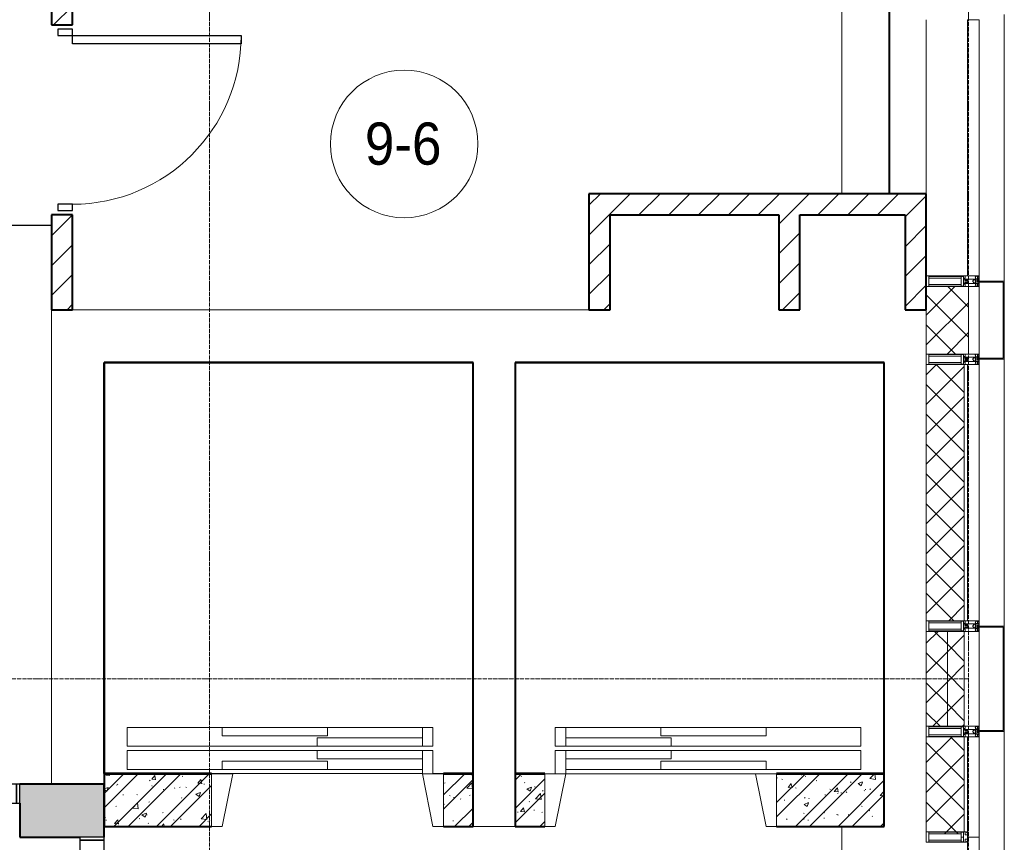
# Model space of a CAD drawing. Header units: millimetres. Extents: x 5617 to 132318, y 7718 to 193536.
# Tile 73 of 81: x 65160 to 69831, y 25525 to 29425. Entities that reach past the tile are written whole.
import ezdxf

# ---------------------------------------------------------------- set-up
doc = ezdxf.new("R2010")
doc.units = ezdxf.units.MM
for name, pattern in [('ADSK_Линия сетки', [25, 20, -2.5, 0, -2.5]), ('Линия сетки', [25, 20, -2.5, 0, -2.5]), ('Штрих_3_1_5_', [4.5, 3, -1.5]), ('Штриховая_ш3 п1_5', [4.5, 3, -1.5])]:
    doc.linetypes.add(name, pattern=pattern)
doc.layers.add('_Разделитель помещений_', color=4, linetype='Штриховая_ш3 п1_5', lineweight=40, true_color=0x00ffff)
for name, color, linetype, lineweight in [('Двери', 7, 'Continuous', 18), ('Импосты витража', 7, 'Continuous', 18), ('Каркас_Импост', 7, 'Continuous', 30), ('Колонны', 7, 'Continuous', 18), ('Марки помещений', 7, 'Continuous', 20), ('Монтажный зазор', 7, 'Continuous', 30), ('Оси', 7, 'Continuous', 9), ('Панели витража', 7, 'Continuous', 18), ('Панель', 7, 'Continuous', 30), ('Перекрытия', 7, 'Continuous', 18), ('Стены', 7, 'Continuous', 18), ('Стены разрез', 7, 'Continuous', 40), ('Стены штриховка', 7, 'Continuous', 40), ('Элементы узлов', 7, 'Continuous', 18)]:
    doc.layers.add(name, color=color, linetype=linetype, lineweight=lineweight)
doc.styles.add('Arial_3', font='arial.ttf', dxfattribs={"width": 0.9, "height": 200})
pattern_1 = [(45, (0, 0), (-70.71068, 70.71068), [])]
pattern_2 = [(50, (0, 0), (218.62117, -19.1268), [22.86, -251.46]), (355, (0, 0), (-42.29187, 229.2684), [18.288, -201.168]), (100.451, (18.22, -1.6), (176.33107, 210.13963), [19.428, -213.708]), (46.184, (0, 60.96), (325.29495, -50.45164), [34.29, -377.19]), (96.636, (27.1, 56.76), (284.883, 296.91266), [29.142, -320.562]), (351.184, (0, 60.96), (284.8858, 296.9107), [27.432, -301.752]), (21, (30.48, 45.72), (181.93753, -122.71832), [22.86, -251.46]), (326, (30.48, 45.72), (74.16223, 221.02618), [18.288, -201.168]), (71.451, (45.64, 35.5), (256.10035, 98.30526), [19.428, -213.708]), (37.5, (0, 0), (3.70639, 101.465895), [3.353, -195.377, 3.353, -200.863, -201.93]), (37.5, (0, 0), (3.70639, 101.465895), [-402.946, 3.353, -198.577]), (7.5, (0, 0), (80.18358, 120.21653), [3.353, -113.081, 3.353, -190.805, -76.962]), (7.5, (0, 0), (80.18358, 120.21653), [-310.591, 3.353, -73.609]), (327.5, (-67.97, 0), (162.708646, -6.87497), [3.353, -72.847, 3.353, -234.391, -315.468]), (327.5, (-67.97, 0), (162.708646, -6.87497), [-313.944, 3.353, -312.115]), (317.5, (-98.45, 0), (177.75468, 30.51183), [3.353, -95.707, 3.353, -154.534, -224.028]), (317.5, (-98.45, 0), (177.75468, 30.51183), [-256.946, 3.353, -220.675])]
pattern_3 = [(45, (0, 0), (-101.02788, 101.02788), []), (45, (67.35, 0), (-101.02788, 101.02788), [])]
pattern_4 = [(45, (0, 0), (-70.71068, 70.71068), []), (135, (0, 0), (-70.71068, -70.71068), [])]

# ---------------------------------------------------------------- blocks, each defined once
blk = doc.blocks.new('A_DOR_Door - Вн_3_Одинарная_900x2100-2909029-МКСС_К4_L13_45_000_')
at = {"layer": 'Двери', "color": 253, "lineweight": 30, "true_color": 0xaaaaaa}
for p, q in [((-400, 50), (-400, 850)), ((-400, 850), (-360, 850)), ((-400, 50), (-400, 850)), ((-360, 850), (-360, 50)), ((-430, 50), (-430, -20)), ((-400, 50), (-430, 50)), ((-360, 50), (-400, 50)), ((-400, -20), (-400, 50)), ((430, 50), (400, 50)), ((400, 50), (400, -20)), ((430, -20), (430, 50)), ((-430, -20), (-400, -20)), ((400, -20), (430, -20))]:
    blk.add_line(p, q, dxfattribs=at)
at = {"layer": 'Двери', "color": 254, "lineweight": 9, "true_color": 0xd4d4d4}
blk.add_arc((-400, 50), 800, 360, 90, dxfattribs=at)
blk = doc.blocks.new('A_MEQ_Elevator - Л4_4-3338998-МКСС_К4_L13_45_000_')
at = {"layer": 'Двери', "color": 253, "true_color": 0xaaaaaa}
for p, q in [((-500, 345), (-950, 345)), ((-950, 345), (-950, 255)), ((-500, 345), (-500, 305)), ((0, 345), (-500, 345)), ((0, 305), (0, 345)), ((450, 345), (0, 345)), ((500, 345), (450, 345)), ((450, 345), (450, 255)), ((500, 255), (500, 345)), ((-500, 305), (0, 305)), ((-50, 295), (-50, 255)), ((450, 295), (-50, 295)), ((450, 255), (450, 295)), ((-950, 255), (-50, 255)), ((-50, 235), (-950, 235)), ((-950, 235), (-950, 145)), ((-50, 255), (450, 255)), ((450, 235), (-50, 235)), ((-50, 235), (-50, 195)), ((450, 255), (500, 255)), ((450, 195), (450, 235)), ((450, 235), (450, 125)), ((500, 235), (450, 235)), ((500, 125), (500, 235)), ((-50, 195), (450, 195)), ((-950, 145), (-500, 145)), ((0, 185), (-500, 185)), ((-500, 185), (-500, 145)), ((-500, 145), (0, 145)), ((0, 145), (0, 185)), ((0, 145), (450, 145)), ((-450, 125), (-550, 125)), ((-550, 125), (-550, -125)), ((-500, -125), (-450, 125)), ((450, 125), (500, 125)), ((450, 125), (500, -125)), ((550, 125), (500, 125)), ((550, -125), (550, 125)), ((-550, -125), (-500, -125)), ((500, -125), (550, -125))]:
    blk.add_line(p, q, dxfattribs=at)
blk = doc.blocks.new('A_MEQ_Elevator - Л4_4-3339000-МКСС_К4_L13_45_000_')
at = {"layer": 'Двери', "color": 253, "true_color": 0xaaaaaa}
for p, q in [((-550, 125), (-550, -125)), ((-500, 125), (-550, 125)), ((-450, -125), (-500, 125)), ((500, 125), (450, -125)), ((550, 125), (500, 125)), ((550, -125), (550, 125)), ((-550, -125), (-450, -125)), ((500, -125), (450, -125)), ((450, -125), (450, -235)), ((500, -235), (500, -125)), ((500, -125), (550, -125)), ((-500, -145), (-950, -145)), ((-950, -145), (-950, -235)), ((-500, -145), (-500, -185)), ((0, -145), (-500, -145)), ((-500, -185), (0, -185)), ((0, -185), (0, -145)), ((450, -145), (0, -145)), ((-50, -195), (-50, -235)), ((450, -195), (-50, -195)), ((450, -235), (450, -195)), ((-950, -235), (-50, -235)), ((-50, -255), (-950, -255)), ((-950, -255), (-950, -345)), ((-50, -235), (450, -235)), ((450, -255), (-50, -255)), ((-50, -255), (-50, -295)), ((450, -235), (500, -235)), ((450, -295), (450, -255)), ((450, -255), (450, -345)), ((500, -255), (450, -255)), ((500, -345), (500, -255)), ((0, -305), (-500, -305)), ((-500, -305), (-500, -345)), ((-50, -295), (450, -295)), ((0, -345), (0, -305)), ((-950, -345), (-500, -345)), ((-500, -345), (0, -345)), ((0, -345), (450, -345)), ((450, -345), (500, -345))]:
    blk.add_line(p, q, dxfattribs=at)
blk = doc.blocks.new('101_Дверь_Однопольная - _НЧ_Мет_900х2100_Квартира_Л-3834828-МКСС_К4_L13_45_000_')
at = {"layer": 'Каркас_Импост', "color": 253, "true_color": 0xaaaaaa}
for p, q in [((-475, 125), (-535, 125)), ((-535, 125), (-535, 35)), ((-475, 85), (-475, 125)), ((535, 125), (475, 125)), ((475, 125), (475, 85)), ((535, 35), (535, 125)), ((-465, 85), (-475, 85)), ((-465, 35), (-465, 85)), ((475, 85), (465, 85)), ((465, 85), (465, 35)), ((-535, 35), (-465, 35)), ((465, 35), (535, 35))]:
    blk.add_line(p, q, dxfattribs=at)
at = {"layer": 'Монтажный зазор', "color": 253, "true_color": 0xaaaaaa}
for p, q in [((-535, 125), (-550, 125)), ((-550, 125), (-550, 35)), ((-535, 35), (-535, 125)), ((550, 125), (535, 125)), ((535, 125), (535, 35)), ((550, 35), (550, 125)), ((-550, 35), (-535, 35)), ((535, 35), (550, 35))]:
    blk.add_line(p, q, dxfattribs=at)
at = {"layer": 'Панель', "color": 253, "true_color": 0xaaaaaa}
for p, q in [((475, 1075), (435, 1075)), ((435, 1075), (435, 125)), ((475, 125), (475, 1075)), ((435, 125), (475, 125))]:
    blk.add_line(p, q, dxfattribs=at)
blk.add_arc((475, 125), 950, 90, 180, dxfattribs=at)
blk = doc.blocks.new('101_Дверь_Двупольная - _ПЧ_Мет_1350х2100_Лифтовый холл_Л-3848610-МКСС_К4_L13_45_000_')
at = {"layer": 'Двери', "color": 253, "true_color": 0xaaaaaa}
blk.add_line((-1343.1, 125), (-1315.3, 125), dxfattribs=at)
at = {"layer": 'Каркас_Импост', "color": 253, "true_color": 0xaaaaaa}
for p, q in [((-715, 125), (-775, 125)), ((-775, 125), (-775, 10)), ((-715, 85), (-715, 125)), ((775, 125), (715, 125)), ((715, 125), (715, 85)), ((775, 10), (775, 125)), ((-705, 85), (-715, 85)), ((-705, 10), (-705, 85)), ((715, 85), (705, 85)), ((705, 85), (705, 10)), ((-775, 10), (-705, 10)), ((705, 10), (775, 10))]:
    blk.add_line(p, q, dxfattribs=at)
at = {"layer": 'Монтажный зазор', "color": 253, "true_color": 0xaaaaaa}
for p, q in [((-775, 125), (-790, 125)), ((-790, 125), (-790, 10)), ((-775, 10), (-775, 125)), ((790, 125), (775, 125)), ((775, 125), (775, 10)), ((790, 10), (790, 125)), ((-790, 10), (-775, 10)), ((775, 10), (790, 10))]:
    blk.add_line(p, q, dxfattribs=at)
at = {"layer": 'Панель', "color": 253, "true_color": 0xaaaaaa}
for p, q in [((715, 1065), (675, 1065)), ((675, 1065), (675, 125)), ((715, 125), (715, 1065)), ((-675, 615), (-715, 615)), ((-715, 615), (-715, 125)), ((-675, 125), (-675, 615)), ((-715, 125), (-675, 125)), ((675, 125), (715, 125))]:
    blk.add_line(p, q, dxfattribs=at)
at = {"layer": 'Панель', "color": 253, "lineweight": 18, "true_color": 0xaaaaaa}
for centre, radius, start, end in [((715, 125), 940, 90, 180), ((-715, 125), 490, 360, 90)]:
    blk.add_arc(centre, radius, start, end, dxfattribs=at)
blk = doc.blocks.new('135_SLK_K4_AR_rvt-1-МКСС_К4_L13_45_000_')
at = {"layer": 'Стены разрез', "lineweight": 9, "true_color": 0xaaaaaa}
h = blk.add_hatch(dxfattribs=at)
h.set_pattern_fill('FP_3', color=253, style=0, pattern_type=2)
h.set_pattern_definition(pattern_1)
h.paths.add_polyline_path([(132500, 28050), (132500, 28500), (132400, 28500), (132400, 28050)])
h.paths.add_polyline_path([(132500, 29400), (132500, 29600), (132400, 29600), (132400, 29400)])
h = blk.add_hatch(dxfattribs=at)
h.set_pattern_fill('FP_3', color=253, style=0, pattern_type=2)
h.set_pattern_definition(pattern_1)
h.paths.add_polyline_path([(136450, 28500), (136550, 28500), (136550, 28600), (134950, 28600), (134950, 28500), (135950, 28500)])
h = blk.add_hatch(dxfattribs=at)
h.set_pattern_fill('FP_3', color=253, style=0, pattern_type=2)
h.set_pattern_definition(pattern_1)
h.paths.add_polyline_path([(135050, 28050), (135050, 28500), (134950, 28500), (134950, 28050)])
h = blk.add_hatch(dxfattribs=at)
h.set_pattern_fill('FP_3', color=253, style=0, pattern_type=2)
h.set_pattern_definition(pattern_1)
h.paths.add_polyline_path([(135950, 28050), (135950, 28500), (135850, 28500), (135850, 28050)])
h = blk.add_hatch(dxfattribs=at)
h.set_pattern_fill('FP_3', color=253, style=0, pattern_type=2)
h.set_pattern_definition(pattern_1)
h.paths.add_polyline_path([(136550, 28050), (136550, 28500), (136450, 28500), (136450, 28050)])
h = blk.add_hatch(dxfattribs=at)
h.set_pattern_fill('FP_1', color=253, style=0, pattern_type=2)
h.set_pattern_definition(pattern_2)
h.paths.add_polyline_path([(133160, 25600), (133160, 25850), (132650, 25850), (132650, 25600)])
h.paths.add_polyline_path([(134400, 25600), (134400, 25850), (134260, 25850), (134260, 25600)])
h = blk.add_hatch(dxfattribs=at)
h.set_pattern_fill('FP_2', color=253, style=0, pattern_type=2)
h.set_pattern_definition(pattern_3)
h.paths.add_polyline_path([(133160, 25600), (133160, 25850), (132650, 25850), (132650, 25600)])
h.paths.add_polyline_path([(134400, 25600), (134400, 25850), (134260, 25850), (134260, 25600)])
h = blk.add_hatch(dxfattribs=at)
h.set_pattern_fill('FP_1', color=253, style=0, pattern_type=2)
h.set_pattern_definition(pattern_2)
h.paths.add_polyline_path([(135840, 25600), (136350, 25600), (136350, 25850), (135840, 25850)])
h.paths.add_polyline_path([(134600, 25600), (134740, 25600), (134740, 25850), (134600, 25850)])
h = blk.add_hatch(dxfattribs=at)
h.set_pattern_fill('FP_2', color=253, style=0, pattern_type=2)
h.set_pattern_definition(pattern_3)
h.paths.add_polyline_path([(135840, 25600), (136350, 25600), (136350, 25850), (135840, 25850)])
h.paths.add_polyline_path([(134600, 25600), (134740, 25600), (134740, 25850), (134600, 25850)])
at = {"layer": 'Стены разрез', "lineweight": 18, "true_color": 0xcbcbcb}
h = blk.add_hatch(color=9, dxfattribs=at)
h.paths.add_polyline_path([(132400, 25550), (132400, 25800), (132250, 25800), (132250, 25550)])
h.paths.add_polyline_path([(131150, 25550), (131150, 25800), (130750, 25800), (130750, 25550)])
h = blk.add_hatch(color=9, dxfattribs=at)
h.paths.add_polyline_path([(132650, 23870), (132650, 23970), (132400, 23970), (132400, 23870), (132535, 23870)])
h.paths.add_polyline_path([(132650, 25550), (132650, 25800), (132400, 25800), (132400, 25550), (132535, 25550)])
at = {"layer": '_Разделитель помещений_', "color": 131, "linetype": 'Штрих_3_1_5_', "true_color": 0xaaffff}
blk.add_line((136374.8, 28600), (136374.8, 32553), dxfattribs=at)
at = {"layer": 'Перекрытия', "color": 253, "true_color": 0xaaaaaa}
for p, q in [((136150, 28600), (136150, 29500)), ((132400, 25800), (132400, 28050)), ((132500, 28050), (134950, 28050)), ((134160, 25851), (133160, 25851)), ((134260, 25851), (134210, 25851)), ((135740, 25850), (134840, 25850)), ((134600, 25600), (134400, 25600)), ((136150, 23200), (136150, 25600))]:
    blk.add_line(p, q, dxfattribs=at)
at = {"layer": 'Стены', "color": 253, "true_color": 0xaaaaaa}
for p, q in [((132400, 28449.6), (131250, 28449.6)), ((131250.8, 28450.4), (132400, 28450.4))]:
    blk.add_line(p, q, dxfattribs=at)
at = {"layer": 'Стены разрез', "color": 253, "true_color": 0xaaaaaa}
for p, q in [((132400, 29600), (132400, 29400)), ((132500, 29400), (132500, 29500)), ((132400, 29400), (132500, 29400)), ((136550, 28600), (134950, 28600)), ((134950, 28600), (134950, 28500)), ((136550, 28500), (136550, 28600)), ((132500, 28500), (132400, 28500)), ((132400, 28500), (132400, 28050)), ((132500, 28050), (132500, 28500)), ((134950, 28500), (134950, 28050)), ((135050, 28500), (135850, 28500)), ((135050, 28050), (135050, 28500)), ((135850, 28500), (135850, 28050)), ((135950, 28500), (136450, 28500)), ((135950, 28050), (135950, 28500)), ((136450, 28500), (136450, 28050)), ((136550, 28050), (136550, 28500)), ((132400, 28050), (132500, 28050)), ((134950, 28050), (135050, 28050)), ((135850, 28050), (135950, 28050)), ((136450, 28050), (136550, 28050)), ((134400, 27800), (132650, 27800)), ((132650, 27800), (132650, 27799)), ((132650, 27799), (132650, 25850)), ((132651, 27799), (134399, 27799)), ((132651, 25851), (132651, 27799)), ((134399, 27799), (134399, 25851)), ((134400, 27799), (134400, 27800)), ((134400, 25851), (134400, 27799)), ((136350, 27800), (134600, 27800)), ((134600, 27800), (134600, 27799)), ((134600, 27799), (134600, 25850)), ((134601, 27799), (136349, 27799)), ((134601, 25851), (134601, 27799)), ((136349, 27799), (136349, 25851)), ((136350, 27799), (136350, 27800)), ((136350, 25851), (136350, 27799)), ((133160, 25850), (132650, 25850)), ((132650, 25850), (132650, 25600)), ((132650, 25850), (132651, 25850)), ((133160, 25851), (132651, 25851)), ((132651, 25850), (133160, 25850)), ((133160, 25850), (133160, 25851)), ((134399, 25851), (134260, 25851)), ((134260, 25851), (134260, 25850)), ((134400, 25850), (134260, 25850)), ((134260, 25850), (134400, 25850)), ((134400, 25850), (134400, 25851)), ((134400, 25600), (134400, 25850)), ((134740, 25850), (134600, 25850)), ((134600, 25850), (134600, 25600)), ((134600, 25850), (134601, 25850)), ((134740, 25851), (134601, 25851)), ((134601, 25850), (134740, 25850)), ((134740, 25850), (134740, 25851)), ((136349, 25851), (135840, 25851)), ((135840, 25851), (135840, 25850)), ((136350, 25850), (135840, 25850)), ((135840, 25850), (136350, 25850)), ((136350, 25850), (136350, 25851)), ((136350, 25600), (136350, 25850)), ((132400, 25800), (132250, 25800)), ((132650, 25800), (132400, 25800)), ((132650, 25550), (132650, 25800)), ((132250, 25710), (132250, 25550)), ((132650, 25600), (133160, 25600)), ((134260, 25600), (134400, 25600)), ((134600, 25600), (134740, 25600)), ((135840, 25600), (136350, 25600)), ((132250, 25550), (132400, 25550)), ((132400, 25550), (132535, 25550))]:
    blk.add_line(p, q, dxfattribs=at)
at = {"layer": 'Двери', "color": 253, "lineweight": 18, "true_color": 0xaaaaaa}
for name, p, rotation in [('A_DOR_Door - Вн_3_Одинарная_900x2100-2909029-МКСС_К4_L13_45_000_', (132450, 28950), 270), ('101_Дверь_Двупольная - _ПЧ_Мет_1350х2100_Лифтовый холл_Л-3848610-МКСС_К4_L13_45_000_', (132525, 24760), 270), ('A_MEQ_Elevator - Л4_4-3339000-МКСС_К4_L13_45_000_', (135290, 25725), 180)]:
    blk.add_blockref(name, p, dxfattribs=dict(at, rotation=rotation))
for name, p in [('101_Дверь_Однопольная - _НЧ_Мет_900х2100_Квартира_Л-3834828-МКСС_К4_L13_45_000_', (131700, 25675)), ('A_MEQ_Elevator - Л4_4-3338998-МКСС_К4_L13_45_000_', (133710, 25725))]:
    blk.add_blockref(name, p, dxfattribs=at)
blk = doc.blocks.new('A_OGR_PAN_Отлив - A_OGR_PAN_Отлив-6070786-МКСС_К4_L13_45_000_')
at = {"layer": 'Колонны', "color": 253, "lineweight": 5, "true_color": 0xaaaaaa}
blk.add_line((807.5, 120), (-807.5, 120), dxfattribs=at)
blk = doc.blocks.new('A_OGR_PAN_Отлив - A_OGR_PAN_Отлив-6070778-МКСС_К4_L13_45_000_')
at = {"layer": 'Колонны', "color": 253, "lineweight": 5, "true_color": 0xaaaaaa}
blk.add_line((632.5, 120), (-632.5, 120), dxfattribs=at)
blk = doc.blocks.new('A_SLK_PAN_Type1 - Прямой тип панели-6537247-МКСС_К4_L13_45_000_')
at = {"layer": 'Колонны', "lineweight": 5}
for p, q in [((-250, 120), (250, 120)), ((-250, 0), (-250, 120)), ((-245, 115), (-245, 0)), ((245, 115), (-245, 115)), ((245, 0), (245, 115)), ((250, 120), (250, 0)), ((-245, 0), (-250, 0)), ((250, 0), (245, 0))]:
    blk.add_line(p, q, dxfattribs=at)
blk = doc.blocks.new('A_SLK_PAN_Type1 - Прямой тип панели-6537248-МКСС_К4_L13_45_000_')
at = {"layer": 'Колонны', "lineweight": 5}
for p, q in [((-185, 120), (185, 120)), ((-185, 0), (-185, 120)), ((-180, 115), (-180, 0)), ((180, 115), (-180, 115)), ((180, 0), (180, 115)), ((185, 120), (185, 0)), ((-180, 0), (-185, 0)), ((185, 0), (180, 0))]:
    blk.add_line(p, q, dxfattribs=at)
blk = doc.blocks.new('Rectangular Mullion - R_StandardFrame_50Wx250H-4879929-МКСС_К4_L13_45_000_')
at = {"layer": 'Импосты витража', "color": 253, "lineweight": 5, "true_color": 0xaaaaaa}
blk.add_line((136800, 18575), (136800, 19025), dxfattribs=at)
blk = doc.blocks.new('Rectangular Mullion - 50Wx250H-2623690-МКСС_К4_L13_45_000_')
at = {"layer": 'Элементы узлов', "color": 253, "lineweight": 5, "true_color": 0xaaaaaa}
for p, q in [((-25, 65.2), (-25, 250)), ((-25, 250), (0, 250)), ((-23, 237.3), (0, 237.3)), ((-23, 237.3), (-23, 73.6)), ((-14.9, 84), (-14.9, 237.3)), ((25, 250), (0, 250)), ((23, 237.3), (0, 237.3)), ((14.9, 84), (14.9, 237.3)), ((23, 237.3), (23, 73.6)), ((25, 65.2), (25, 250)), ((-14, 65.2), (-25, 65.2)), ((0, 84), (-23, 84)), ((-0.5, 73.6), (-23, 73.6)), ((-14, 71.3), (-14, 65.2)), ((-10, 71.3), (-14, 71.3)), ((-10, 53), (-10, 71.3)), ((-8.7, 53), (-10, 53)), ((-10, 53), (-10, 17)), ((-8.7, 53), (-7, 54.7)), ((-7, 65.2), (-5.9, 67.3)), ((-7, 65.2), (-7, 54.7)), ((-4.1, 67.3), (-5.9, 67.3)), ((-4.1, 67.3), (-2.9, 65.1)), ((-2.9, 65.1), (-2.9, 54.6)), ((-1.3, 53), (-2.9, 54.6)), ((0, 53), (-1.3, 53)), ((0, 84), (23, 84)), ((0, 53), (1.3, 53)), ((0.5, 73.6), (23, 73.6)), ((1.3, 53), (2.9, 54.6)), ((4.1, 67.3), (2.9, 65.1)), ((2.9, 65.1), (2.9, 54.6)), ((4.1, 67.3), (5.9, 67.3)), ((7, 65.2), (5.9, 67.3)), ((7, 65.2), (7, 54.7)), ((8.7, 53), (7, 54.7)), ((8.7, 53), (10, 53)), ((10, 71.3), (14, 71.3)), ((10, 53), (10, 71.3)), ((10, 53), (10, 17)), ((14, 71.3), (14, 65.2)), ((14, 65.2), (25, 65.2)), ((-23.8, 14.6), (-25, 14.2)), ((-25, 0), (-25, 14.2)), ((-22.3, 17), (-23.8, 17)), ((-23.8, 17), (-23.8, 14.6)), ((-22.5, 10.6), (-23.8, 14.6)), ((-22.5, 10.6), (-23.7, 9.9)), ((-23.7, 1.3), (-23.7, 9.9)), ((-23.7, 1.3), (-11.8, 1.3)), ((-23.2, 10.2), (-22.5, 8)), ((-22.5, 8), (-22.5, 4.5)), ((-21.3, 4.5), (-22.5, 4.5)), ((-22.3, 17), (-22.3, 16)), ((-22.3, 16), (-21.3, 16)), ((-19, 17.6), (-21.3, 16)), ((-21.3, 4.5), (-21.3, 6.5)), ((-21.3, 6.5), (-14.2, 6.5)), ((-18.4, 16.6), (-19, 17.6)), ((-7.4, 16.6), (-18.4, 16.6)), ((-14.2, 6.5), (-14.2, 4.5)), ((-13.2, 4.5), (-14.2, 4.5)), ((-13.2, 4.5), (-12.2, 7.2)), ((-12.7, 7.6), (-11.3, 11.4)), ((-12.7, 7.6), (-11.8, 6.9)), ((-12.2, 9), (-12.2, 14.8)), ((-12.2, 14.8), (0, 14.8)), ((-11.8, 1.3), (-11.8, 6.9)), ((-10.5, 11.2), (-11.3, 11.4)), ((-10.5, 1.5), (-10.5, 11.2)), ((-4.8, 1.5), (-10.5, 1.5)), ((-10, 17), (-7.5, 17)), ((-8.5, 23), (-1.5, 30)), ((-8.5, 18.5), (-8.5, 23)), ((-7.5, 18.5), (-8.5, 18.5)), ((-7.5, 17), (-7.5, 18.5)), ((-7.4, 18), (-7.4, 16.6)), ((-2.6, 18), (-7.4, 18)), ((0, 8), (-4.8, 8)), ((-4.8, 1.5), (-4.8, 8)), ((-2.6, 18), (-2.6, 16.8)), ((-2.6, 16.8), (0, 16.8)), ((-1.5, 30), (0, 30)), ((1.5, 30), (0, 30)), ((2.6, 16.8), (0, 16.8)), ((0, 14.8), (0, 16.8)), ((0, 14.8), (0, 16.8)), ((12.2, 14.8), (0, 14.8)), ((0, 0), (0, 8)), ((0, 8), (4.8, 8)), ((0, 0), (0, 8)), ((8.5, 23), (1.5, 30)), ((2.6, 18), (2.6, 16.8)), ((2.6, 18), (7.4, 18)), ((4.8, 1.5), (4.8, 8)), ((4.8, 1.5), (10.5, 1.5)), ((7.4, 18), (7.4, 16.6)), ((7.4, 16.6), (18.4, 16.6)), ((7.5, 18.5), (8.5, 18.5)), ((7.5, 17), (7.5, 18.5)), ((10, 17), (7.5, 17)), ((8.5, 18.5), (8.5, 23)), ((10.5, 11.2), (11.3, 11.4)), ((10.5, 1.5), (10.5, 11.2)), ((12.7, 7.6), (11.3, 11.4)), ((12.7, 7.6), (11.8, 6.9)), ((11.8, 1.3), (11.8, 6.9)), ((23.7, 1.3), (11.8, 1.3)), ((12.2, 9), (12.2, 14.8)), ((13.2, 4.5), (12.2, 7.2)), ((13.2, 4.5), (14.2, 4.5)), ((21.3, 6.5), (14.2, 6.5)), ((14.2, 6.5), (14.2, 4.5)), ((18.4, 16.6), (19, 17.6)), ((19, 17.6), (21.3, 16)), ((22.3, 16), (21.3, 16)), ((21.3, 4.5), (21.3, 6.5)), ((21.3, 4.5), (22.5, 4.5)), ((22.3, 17), (22.3, 16)), ((22.3, 17), (23.8, 17)), ((22.5, 10.6), (23.8, 14.6)), ((22.5, 10.6), (23.7, 9.9)), ((23.2, 10.2), (22.5, 8)), ((22.5, 8), (22.5, 4.5)), ((23.7, 1.3), (23.7, 9.9)), ((23.8, 17), (23.8, 14.6)), ((23.8, 14.6), (25, 14.2)), ((25, 0), (25, 14.2)), ((-25, 0), (0, 0)), ((25, 0), (0, 0))]:
    blk.add_line(p, q, dxfattribs=at)
for centre, start, end in [((-0.5, 73.1), 360, 90), ((0.5, 73.1), 90, 180)]:
    blk.add_arc(centre, 0.5, start, end, dxfattribs=at)
blk = doc.blocks.new('Rectangular Mullion - R_StandardFrame_50Wx250H-V75-МКСС_К4_L13_45_000_')
at = {"layer": 'Импосты витража', "color": 253, "lineweight": 5, "true_color": 0xaaaaaa}
for p, q in [((-25, 0), (-25, 250)), ((-25, 250), (25, 250)), ((25, 250), (25, 0)), ((0, 0), (-25, 0)), ((25, 0), (5.9, 0))]:
    blk.add_line(p, q, dxfattribs=at)
blk = doc.blocks.new('Rectangular Mullion - R_StandardFrame_50Wx250H-7513986-МКСС_К4_L13_45_000_')
at = {"layer": 'Импосты витража', "color": 253, "lineweight": 5, "true_color": 0xaaaaaa}
for p, q in [((-25, 0), (-25, 250)), ((-25, 250), (25, 250)), ((25, 250), (25, 0)), ((-5, 0), (-25, 0)), ((25, 0), (0, 0))]:
    blk.add_line(p, q, dxfattribs=at)
blk = doc.blocks.new('System Panel - A_PAN_Glass-7516776-МКСС_К4_L13_45_000_')
at = {"layer": 'Панели витража', "color": 253, "lineweight": 5, "true_color": 0xaaaaaa}
for p, q in [((607.5, 0), (-607.5, 0)), ((-607.5, 0), (-607.5, -55)), ((607.5, -55), (607.5, 0)), ((-607.5, -55), (607.5, -55))]:
    blk.add_line(p, q, dxfattribs=at)
blk = doc.blocks.new('Rectangular Mullion - R_StandardFrame_50Wx250H-V76-МКСС_К4_L13_45_000_')
at = {"layer": 'Импосты витража', "color": 253, "lineweight": 5, "true_color": 0xaaaaaa}
blk.add_line((136550, 28600), (136550, 29425), dxfattribs=at)
blk = doc.blocks.new('System Panel - A_PAN_Glass-7516778-МКСС_К4_L13_45_000_')
at = {"layer": 'Панели витража', "color": 253, "lineweight": 5, "true_color": 0xaaaaaa}
for p, q in [((545, 0), (-545, 0)), ((-545, 0), (-545, -55)), ((545, -55), (545, 0)), ((-531, -55), (545, -55))]:
    blk.add_line(p, q, dxfattribs=at)
blk = doc.blocks.new('Rectangular Mullion - 50Wx250H-3927046-МКСС_К4_L13_45_000_')
at = {"layer": 'Элементы узлов', "color": 253, "lineweight": 5, "true_color": 0xaaaaaa}
for p, q in [((0, 250), (-25, 250)), ((-25, 250), (-25, 237.3)), ((-25, 65.2), (-25, 250)), ((-25, 250), (0, 250)), ((-23, 237.3), (0, 237.3)), ((-23, 237.3), (0, 237.3)), ((-23, 237.3), (-23, 73.6)), ((0, 237.3), (-14.9, 237.3)), ((-14.9, 237.3), (-14.9, 84)), ((-14.9, 84), (-14.9, 237.3)), ((25, 250), (0, 250)), ((25, 250), (0, 250)), ((14.9, 237.3), (0, 237.3)), ((0, 237.3), (23, 237.3)), ((23, 237.3), (0, 237.3)), ((14.9, 84), (14.9, 237.3)), ((14.9, 84), (14.9, 237.3)), ((23, 237.3), (23, 73.6)), ((25, 237.3), (25, 250)), ((25, 65.2), (25, 250)), ((-25, 73.6), (-25, 65.2)), ((-25, 65.2), (-25, 60.2)), ((-10, 65.2), (-25, 65.2)), ((-25, 65.2), (-25, 60.2)), ((-25, 65.2), (-10, 65.2)), ((-10, 65.2), (-25, 65.2)), ((0, 84), (-23, 84)), ((-23, 84), (-23, 73.6)), ((0, 84), (-23, 84)), ((-23, 73.6), (0, 73.6)), ((0, 73.6), (-23, 73.6)), ((-0.5, 73.6), (-23, 73.6)), ((-14.9, 84), (0, 84)), ((-10, 55), (-14, 55)), ((-14, 55), (-10, 55)), ((-10, 55), (-10, 65.2)), ((-10, 65.2), (-10, 55)), ((-10, 55), (-10, 65.2)), ((-10, 55), (0, 55)), ((0, 55), (-10, 55)), ((0, 84), (14.9, 84)), ((23, 84), (0, 84)), ((0, 84), (0, 73.6)), ((0, 84), (23, 84)), ((0, 73.6), (0, 84)), ((0, 73.6), (23, 73.6)), ((23, 73.6), (0, 73.6)), ((0, 55), (10, 55)), ((0, 55), (10, 55)), ((0.5, 73.6), (23, 73.6)), ((10, 65.2), (10, 55)), ((25, 65.2), (10, 65.2)), ((10, 55), (10, 65.2)), ((10, 65.2), (25, 65.2)), ((10, 65.2), (25, 65.2)), ((10, 55), (10, 65.2)), ((10, 55), (14, 55)), ((10, 55), (14, 55)), ((23, 73.6), (23, 84)), ((25, 65.2), (25, 73.6)), ((25, 65.2), (25, 60.2)), ((25, 60.2), (25, 65.2))]:
    blk.add_line(p, q, dxfattribs=at)
for centre, start, end in [((-14, 69.1), 218.9723, 270), ((-14, 69.1), 218.9723, 270), ((-14, 69.1), 218.9723, 270), ((14, 69.1), 270, 321.0277), ((14, 69.1), 270, 321.0277), ((14, 69.1), 270, 321.0277)]:
    blk.add_arc(centre, 14.1, start, end, dxfattribs=at)
blk = doc.blocks.new('Rectangular Mullion - R_InvisibleFrame_50Wx250H-7516774-МКСС_К4_L13_45_000_')
at = {"layer": 'Импосты витража', "color": 253, "lineweight": 5, "true_color": 0xaaaaaa}
for p, q in [((-25, 73.6), (-25, 237.3)), ((25, 237.3), (25, 73.6))]:
    blk.add_line(p, q, dxfattribs=at)
blk = doc.blocks.new('Rectangular Mullion - R_StandardFrame_50Wx250H-5804033-МКСС_К4_L13_45_000_')
at = {"layer": 'Импосты витража', "color": 253, "lineweight": 5, "true_color": 0xaaaaaa}
blk.add_line((136800, 20340), (136800, 20660), dxfattribs=at)
blk = doc.blocks.new('Rectangular Mullion - R_StandardFrame_50Wx250H-V74-МКСС_К4_L13_45_000_')
at = {"layer": 'Импосты витража', "color": 253, "lineweight": 5, "true_color": 0xaaaaaa}
for p, q in [((-25, 0), (-25, 250)), ((-25, 250), (25, 250)), ((25, 250), (25, 0)), ((0, 0), (-25, 0)), ((25, 0), (5, 0))]:
    blk.add_line(p, q, dxfattribs=at)
blk = doc.blocks.new('135_SLK_K4_AR_FCD_rvt-1-МКСС_К4_L13_45_000_')
at = {"layer": 'Стены разрез', "lineweight": 5, "true_color": 0xaaaaaa}
h = blk.add_hatch(dxfattribs=at)
h.set_pattern_fill('FP_4', color=253, style=0, pattern_type=2)
h.set_pattern_definition(pattern_4)
h.paths.add_polyline_path([(136750, 27840), (136750, 28160), (136550, 28160), (136550, 27840)])
h = blk.add_hatch(dxfattribs=at)
h.set_pattern_fill('FP_4', color=253, style=0, pattern_type=2)
h.set_pattern_definition(pattern_4)
h.paths.add_polyline_path([(136730, 26575), (136730, 27790), (136550, 27790), (136550, 26575)])
h = blk.add_hatch(dxfattribs=at)
h.set_pattern_fill('FP_4', color=253, style=0, pattern_type=2)
h.set_pattern_definition(pattern_4)
h.paths.add_polyline_path([(136650, 26075), (136650, 26525), (136550, 26525), (136550, 26075)])
h = blk.add_hatch(dxfattribs=at)
h.set_pattern_fill('FP_4', color=253, style=0, pattern_type=2)
h.set_pattern_definition(pattern_4)
h.paths.add_polyline_path([(136730, 26075), (136730, 26525), (136650, 26525), (136650, 26075)])
h = blk.add_hatch(dxfattribs=at)
h.set_pattern_fill('FP_4', color=253, style=0, pattern_type=2)
h.set_pattern_definition(pattern_4)
h.paths.add_polyline_path([(136614.1, 25564.9), (136716, 25564.9), (136716, 25573), (136726.5, 25573), (136726.5, 25575), (136730, 25575), (136730, 26025), (136550, 26025), (136550, 25575), (136562.7, 25575), (136562.7, 25564.9)])
at = {"layer": 'Стены разрез', "color": 253, "lineweight": 9, "true_color": 0xaaaaaa}
for p, q in [((136550, 28160), (136550, 27840)), ((136750, 28160), (136550, 28160)), ((136750, 27840), (136750, 28160)), ((136550, 27840), (136750, 27840)), ((136550, 27790), (136550, 26575)), ((136800, 27790), (136550, 27790)), ((136800, 26575), (136800, 27790)), ((136550, 26575), (136800, 26575)), ((136550, 26525), (136550, 26075)), ((136730, 26525), (136550, 26525)), ((136730, 26075), (136730, 26525)), ((136550, 26075), (136730, 26075)), ((136550, 26025), (136550, 25575)), ((136800, 26025), (136550, 26025)), ((136800, 25550), (136800, 26025)), ((136745, 25550), (136800, 25550))]:
    blk.add_line(p, q, dxfattribs=at)
at = {"layer": 'Стены штриховка', "color": 253, "lineweight": 9, "true_color": 0xaaaaaa}
for p, q in [((136730, 26575), (136730, 27790)), ((136745, 26575), (136745, 27790)), ((136650, 26075), (136650, 26525)), ((136730, 25575), (136730, 26025)), ((136745, 25564), (136745, 26025))]:
    blk.add_line(p, q, dxfattribs=at)
at = {"layer": 'Импосты витража', "color": 253, "lineweight": 5, "true_color": 0xaaaaaa}
for name, p in [('Rectangular Mullion - R_StandardFrame_50Wx250H-V76-МКСС_К4_L13_45_000_', (0, 0)), ('Rectangular Mullion - R_StandardFrame_50Wx250H-5804033-МКСС_К4_L13_45_000_', (0, 7500)), ('Rectangular Mullion - R_StandardFrame_50Wx250H-4879929-МКСС_К4_L13_45_000_', (0, 7500))]:
    blk.add_blockref(name, p, dxfattribs=at)
at = {"layer": 'Импосты витража', "color": 253, "lineweight": 5, "true_color": 0xaaaaaa, "extrusion": (0, 0, -1), "rotation": 270}
for name, p in [('Rectangular Mullion - 50Wx250H-2623690-МКСС_К4_L13_45_000_', (-136800, 28185)), ('Rectangular Mullion - R_StandardFrame_50Wx250H-V74-МКСС_К4_L13_45_000_', (-136800, 28185)), ('Rectangular Mullion - 50Wx250H-2623690-МКСС_К4_L13_45_000_', (-136800, 27815)), ('Rectangular Mullion - R_StandardFrame_50Wx250H-7513986-МКСС_К4_L13_45_000_', (-136800, 27815)), ('Rectangular Mullion - 50Wx250H-2623690-МКСС_К4_L13_45_000_', (-136800, 26550)), ('Rectangular Mullion - R_StandardFrame_50Wx250H-V75-МКСС_К4_L13_45_000_', (-136800, 26550)), ('Rectangular Mullion - 50Wx250H-2623690-МКСС_К4_L13_45_000_', (-136800, 26050)), ('Rectangular Mullion - R_StandardFrame_50Wx250H-7513986-МКСС_К4_L13_45_000_', (-136800, 26050)), ('Rectangular Mullion - 50Wx250H-3927046-МКСС_К4_L13_45_000_', (-136800, 25550)), ('Rectangular Mullion - R_InvisibleFrame_50Wx250H-7516774-МКСС_К4_L13_45_000_', (-136800, 25550))]:
    blk.add_blockref(name, p, dxfattribs=at)
at = {"layer": 'Колонны', "color": 253, "lineweight": 5, "true_color": 0xaaaaaa}
for name, p, rotation in [('A_OGR_PAN_Отлив - A_OGR_PAN_Отлив-6070778-МКСС_К4_L13_45_000_', (136800, 28817.5), 269.9999999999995), ('A_SLK_PAN_Type1 - Прямой тип панели-6537248-МКСС_К4_L13_45_000_', (136800, 28000), 269.9999999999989), ('A_OGR_PAN_Отлив - A_OGR_PAN_Отлив-6070778-МКСС_К4_L13_45_000_', (136800, 27182.5), 269.9999999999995), ('A_SLK_PAN_Type1 - Прямой тип панели-6537247-МКСС_К4_L13_45_000_', (136800, 26300), 269.9999999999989), ('A_OGR_PAN_Отлив - A_OGR_PAN_Отлив-6070786-МКСС_К4_L13_45_000_', (136800, 25242.5), 269.9999999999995)]:
    blk.add_blockref(name, p, dxfattribs=dict(at, rotation=rotation))
at = {"layer": 'Панели витража', "color": 253, "lineweight": 5, "true_color": 0xaaaaaa, "rotation": 270}
for name, p in [('System Panel - A_PAN_Glass-7516776-МКСС_К4_L13_45_000_', (136800, 28817.5)), ('System Panel - A_PAN_Glass-7516778-МКСС_К4_L13_45_000_', (136800, 25005))]:
    blk.add_blockref(name, p, dxfattribs=at)
blk = doc.blocks.new('050_Марка_Помещение - Номер-620969-МКСС_К4_L13_45_000_')
at = {"layer": 'Марки помещений'}
blk.add_circle((0, 0), 3.5, dxfattribs=at)

msp = doc.modelspace()

# ---------------------------------------------------------------- linework, layer by layer
at = {"layer": 'Оси', "linetype": 'Линия сетки'}
for p, q in [((66060.8, 12025.7), (66060.8, 33050)), ((69660.8, 12025.7), (69660.8, 33050))]:
    msp.add_line(p, q, dxfattribs=at)
at = {"layer": 'Оси', "linetype": 'ADSK_Линия сетки'}
msp.add_line((69660.8, 26300), (25349.7, 26300), dxfattribs=at)

# ---------------------------------------------------------------- block references
at = {"lineweight": 5}
for name in ['135_SLK_K4_AR_FCD_rvt-1-МКСС_К4_L13_45_000_', '135_SLK_K4_AR_rvt-1-МКСС_К4_L13_45_000_']:
    msp.add_blockref(name, (-67089.2, 0), dxfattribs=at)
at = {"layer": 'Марки помещений', "xscale": 99.99999999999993, "yscale": 99.99999999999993, "zscale": 99.99999999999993}
msp.add_blockref('050_Марка_Помещение - Номер-620969-МКСС_К4_L13_45_000_', (66984.2, 28835.9), dxfattribs=at)

# ---------------------------------------------------------------- texts
at = {"layer": 'Марки помещений', "lineweight": 9, "insert": (66797.7, 28937.6), "char_height": 200, "width": 447.342, "attachment_point": 1, "style": 'Arial_3'}
msp.add_mtext('9-6', dxfattribs=at)

doc.saveas('drawing.dxf')
